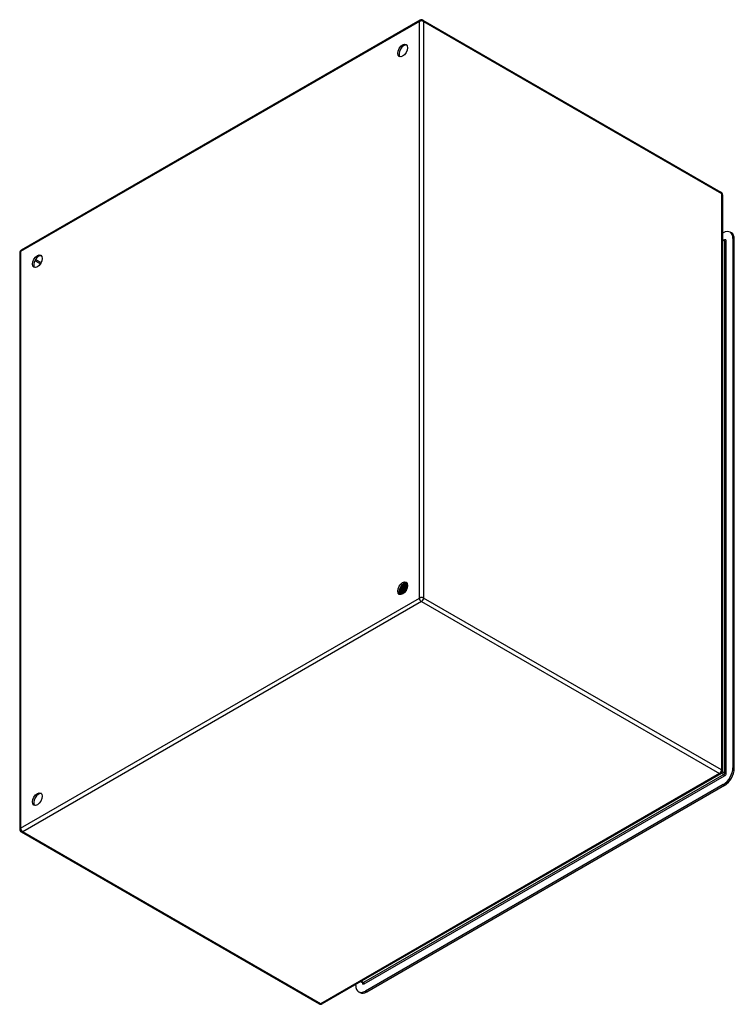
# Model space of a CAD drawing. Header units: inches. Extents: x 105.4 to 125.5, y 36.3 to 64.
import ezdxf

# ---------------------------------------------------------------- set-up
doc = ezdxf.new("R2010")
doc.units = ezdxf.units.IN
doc.header["$MEASUREMENT"] = 0
doc.layers.add('Visible Edges(ANSI)', color=7, linetype='Continuous', lineweight=25)
doc.layers.add('Visible Tangent Edges(ANSI)', color=7, linetype='Continuous', lineweight=25)

msp = doc.modelspace()

# ---------------------------------------------------------------- linework, layer by layer
at = {"layer": 'Visible Edges(ANSI)'}
for p, q in [((116.685, 63.943), (105.49, 57.479)), ((116.769, 63.943), (125.135, 59.112)), ((125.177, 59.039), (125.177, 42.847)), ((125.177, 57.953), (125.199, 57.965)), ((125.429, 57.963), (125.392, 57.984)), ((125.471, 57.808), (125.471, 42.943)), ((125.177, 57.785), (125.23, 57.755)), ((125.509, 42.922), (125.509, 57.786)), ((105.448, 57.406), (105.448, 41.214)), ((116.113, 47.865), (116.11, 47.867)), ((116.115, 47.851), (116.112, 47.853)), ((116.129, 47.907), (116.113, 47.898)), ((116.13, 47.872), (116.133, 47.871)), ((116.141, 47.978), (116.138, 47.98)), ((116.164, 47.887), (116.148, 47.878)), ((116.151, 47.846), (116.148, 47.847)), ((116.154, 48.006), (116.157, 48.005)), ((116.168, 47.853), (116.171, 47.852)), ((116.178, 47.963), (116.175, 47.964)), ((116.199, 47.867), (116.183, 47.858)), ((116.191, 47.991), (116.194, 47.99)), ((116.216, 47.947), (116.213, 47.948)), ((116.216, 48.108), (116.215, 48.108)), ((116.216, 48.108), (116.215, 48.108)), ((116.219, 48.107), (116.216, 48.108)), ((116.22, 48.09), (116.22, 48.072)), ((116.228, 47.975), (116.231, 47.974)), ((116.245, 48.115), (116.247, 48.114)), ((116.253, 47.931), (116.25, 47.932)), ((116.253, 48.091), (116.251, 48.092)), ((116.255, 48.07), (116.255, 48.052)), ((116.265, 47.96), (116.268, 47.959)), ((116.278, 48.099), (116.281, 48.097)), ((116.288, 48.11), (116.285, 48.112)), ((116.287, 48.075), (116.285, 48.076)), ((116.288, 47.916), (116.288, 47.916)), ((116.29, 48.05), (116.29, 48.032)), ((116.302, 47.944), (116.303, 47.944)), ((116.312, 48.082), (116.314, 48.08)), ((116.321, 48.059), (116.319, 48.06)), ((116.322, 48.09), (116.32, 48.092)), ((116.324, 48.03), (116.324, 48.012)), ((116.15, 47.831), (116.147, 47.833)), ((116.189, 47.826), (116.186, 47.828)), ((116.206, 47.835), (116.209, 47.833)), ((116.212, 47.834), (116.211, 47.834)), ((116.215, 47.836), (116.214, 47.836)), ((125.135, 42.774), (113.941, 36.311)), ((125.199, 42.471), (115.154, 36.672)), ((115.191, 36.65), (125.236, 42.45)), ((105.49, 41.141), (113.857, 36.311)), ((114.881, 36.829), (114.881, 36.854)), ((115.027, 36.938), (115.079, 36.907)), ((114.999, 36.631), (114.961, 36.653))]:
    msp.add_line(p, q, dxfattribs=at)
at = {"layer": 'Visible Edges(ANSI)', "flags": 128}
for points in [[(125.234, 57.754), (125.233, 57.754), (125.23, 57.755)], [(116.241, 48.124), (116.241, 48.124), (116.241, 48.124), (116.241, 48.123), (116.241, 48.123), (116.242, 48.123), (116.242, 48.122), (116.242, 48.122), (116.242, 48.122), (116.242, 48.121), (116.243, 48.121), (116.243, 48.12), (116.243, 48.12), (116.243, 48.12), (116.243, 48.119), (116.243, 48.119), (116.244, 48.119), (116.244, 48.118), (116.244, 48.118), (116.244, 48.117), (116.244, 48.117), (116.244, 48.117), (116.244, 48.116), (116.245, 48.116), (116.245, 48.115)], [(116.247, 48.114), (116.247, 48.115), (116.247, 48.115), (116.247, 48.116), (116.247, 48.116), (116.246, 48.116), (116.246, 48.117), (116.246, 48.117), (116.246, 48.118), (116.246, 48.118), (116.245, 48.119), (116.245, 48.119), (116.245, 48.12), (116.245, 48.12), (116.245, 48.121), (116.244, 48.121), (116.244, 48.122), (116.244, 48.122), (116.244, 48.123), (116.243, 48.123), (116.243, 48.123), (116.243, 48.124), (116.243, 48.124), (116.242, 48.125), (116.242, 48.125)], [(116.281, 48.097), (116.28, 48.099), (116.279, 48.101), (116.278, 48.103), (116.278, 48.104), (116.277, 48.106), (116.276, 48.108), (116.275, 48.109), (116.274, 48.111), (116.272, 48.112), (116.271, 48.114), (116.27, 48.115), (116.269, 48.117), (116.268, 48.118), (116.267, 48.119), (116.265, 48.121), (116.264, 48.122), (116.263, 48.123), (116.262, 48.124), (116.26, 48.125), (116.259, 48.126), (116.257, 48.127), (116.256, 48.128), (116.254, 48.129), (116.253, 48.13)], [(116.253, 48.13), (116.254, 48.129), (116.256, 48.128), (116.257, 48.127), (116.258, 48.126), (116.259, 48.125), (116.261, 48.124), (116.262, 48.123), (116.263, 48.122), (116.264, 48.121), (116.265, 48.119), (116.266, 48.118), (116.267, 48.117), (116.268, 48.115), (116.27, 48.114), (116.271, 48.113), (116.271, 48.111), (116.272, 48.11), (116.273, 48.108), (116.274, 48.107), (116.275, 48.105), (116.276, 48.104), (116.277, 48.102), (116.277, 48.1), (116.278, 48.099)], [(116.096, 47.89), (116.1, 47.892), (116.103, 47.893), (116.107, 47.895), (116.111, 47.897), (116.114, 47.899), (116.118, 47.901), (116.121, 47.903), (116.125, 47.906), (116.128, 47.908), (116.132, 47.911), (116.136, 47.914), (116.139, 47.917), (116.143, 47.92), (116.146, 47.924), (116.149, 47.927), (116.153, 47.93), (116.156, 47.934), (116.16, 47.938), (116.163, 47.942), (116.166, 47.946), (116.169, 47.95), (116.172, 47.954), (116.175, 47.958), (116.178, 47.963)], [(116.175, 47.964), (116.172, 47.96), (116.169, 47.956), (116.166, 47.952), (116.163, 47.948), (116.16, 47.944), (116.157, 47.94), (116.154, 47.936), (116.151, 47.933), (116.148, 47.93), (116.144, 47.926), (116.141, 47.923), (116.138, 47.92), (116.134, 47.917), (116.131, 47.914), (116.127, 47.911), (116.124, 47.909), (116.121, 47.906), (116.117, 47.904), (116.114, 47.902), (116.11, 47.9), (116.107, 47.898), (116.103, 47.896), (116.1, 47.894), (116.097, 47.893)], [(116.11, 47.867), (116.109, 47.867), (116.109, 47.867), (116.108, 47.867), (116.108, 47.867), (116.107, 47.867), (116.106, 47.867), (116.106, 47.867), (116.105, 47.867), (116.105, 47.866), (116.104, 47.866), (116.104, 47.866), (116.103, 47.866), (116.103, 47.866), (116.102, 47.866), (116.102, 47.866), (116.101, 47.866), (116.101, 47.866), (116.1, 47.866), (116.1, 47.866), (116.099, 47.867), (116.098, 47.867), (116.098, 47.867), (116.097, 47.867), (116.097, 47.867)], [(116.097, 47.865), (116.098, 47.865), (116.098, 47.865), (116.099, 47.865), (116.1, 47.865), (116.1, 47.865), (116.101, 47.865), (116.102, 47.865), (116.102, 47.865), (116.103, 47.865), (116.103, 47.865), (116.104, 47.865), (116.105, 47.865), (116.105, 47.865), (116.106, 47.865), (116.107, 47.865), (116.107, 47.865), (116.108, 47.865), (116.109, 47.865), (116.109, 47.865), (116.11, 47.865), (116.111, 47.865), (116.111, 47.865), (116.112, 47.865), (116.113, 47.865)], [(116.148, 47.847), (116.145, 47.847), (116.143, 47.847), (116.14, 47.846), (116.138, 47.846), (116.135, 47.846), (116.133, 47.847), (116.13, 47.847), (116.128, 47.847), (116.126, 47.847), (116.124, 47.848), (116.122, 47.849), (116.119, 47.849), (116.117, 47.85), (116.115, 47.851), (116.113, 47.852), (116.111, 47.853), (116.109, 47.854), (116.108, 47.856), (116.106, 47.857), (116.104, 47.859), (116.103, 47.86), (116.101, 47.862), (116.099, 47.863), (116.098, 47.865)], [(116.11, 47.867), (116.109, 47.868), (116.109, 47.869), (116.108, 47.87), (116.108, 47.871), (116.108, 47.872), (116.107, 47.873), (116.107, 47.874), (116.106, 47.875), (116.106, 47.876), (116.105, 47.877), (116.105, 47.878), (116.105, 47.879), (116.104, 47.88), (116.104, 47.881), (116.103, 47.882), (116.103, 47.883), (116.102, 47.884), (116.102, 47.885), (116.102, 47.886), (116.101, 47.887), (116.101, 47.888), (116.1, 47.889), (116.1, 47.89), (116.1, 47.891)], [(116.102, 47.932), (116.104, 47.934), (116.106, 47.935), (116.108, 47.937), (116.11, 47.938), (116.112, 47.94), (116.114, 47.942), (116.116, 47.943), (116.118, 47.945), (116.12, 47.947), (116.122, 47.949), (116.124, 47.951), (116.126, 47.953), (116.128, 47.955), (116.13, 47.957), (116.132, 47.959), (116.134, 47.961), (116.135, 47.963), (116.137, 47.965), (116.139, 47.968), (116.141, 47.97), (116.143, 47.972), (116.144, 47.975), (116.146, 47.977), (116.148, 47.979)], [(116.103, 47.936), (116.105, 47.938), (116.107, 47.939), (116.108, 47.941), (116.11, 47.942), (116.111, 47.944), (116.113, 47.945), (116.115, 47.947), (116.116, 47.949), (116.118, 47.95), (116.119, 47.952), (116.121, 47.954), (116.123, 47.956), (116.124, 47.957), (116.126, 47.959), (116.127, 47.961), (116.129, 47.963), (116.13, 47.965), (116.132, 47.967), (116.133, 47.969), (116.135, 47.97), (116.136, 47.972), (116.138, 47.974), (116.139, 47.976), (116.141, 47.978)], [(116.138, 47.98), (116.136, 47.978), (116.135, 47.976), (116.134, 47.974), (116.132, 47.973), (116.131, 47.971), (116.13, 47.969), (116.128, 47.968), (116.127, 47.966), (116.126, 47.964), (116.124, 47.963), (116.123, 47.961), (116.122, 47.959), (116.12, 47.958), (116.119, 47.956), (116.117, 47.955), (116.116, 47.953), (116.115, 47.952), (116.113, 47.95), (116.112, 47.949), (116.11, 47.947), (116.109, 47.946), (116.107, 47.944), (116.106, 47.943), (116.105, 47.942)], [(116.125, 47.883), (116.124, 47.883), (116.123, 47.884), (116.123, 47.884), (116.122, 47.885), (116.121, 47.885), (116.12, 47.886), (116.119, 47.886), (116.118, 47.886), (116.117, 47.887), (116.117, 47.887), (116.116, 47.888), (116.115, 47.888), (116.114, 47.889), (116.113, 47.889), (116.112, 47.89), (116.112, 47.89), (116.111, 47.891), (116.11, 47.891), (116.109, 47.891), (116.108, 47.892), (116.107, 47.892), (116.106, 47.893), (116.106, 47.893), (116.105, 47.894)], [(116.129, 47.874), (116.128, 47.873), (116.128, 47.873), (116.127, 47.873), (116.126, 47.872), (116.126, 47.872), (116.125, 47.872), (116.124, 47.871), (116.124, 47.871), (116.123, 47.871), (116.122, 47.87), (116.122, 47.87), (116.121, 47.87), (116.12, 47.869), (116.12, 47.869), (116.119, 47.868), (116.118, 47.868), (116.118, 47.868), (116.117, 47.867), (116.116, 47.867), (116.116, 47.867), (116.115, 47.866), (116.114, 47.866), (116.114, 47.866), (116.113, 47.865)], [(116.115, 47.851), (116.116, 47.85), (116.117, 47.85), (116.119, 47.849), (116.12, 47.849), (116.121, 47.848), (116.123, 47.848), (116.124, 47.847), (116.126, 47.847), (116.127, 47.846), (116.129, 47.846), (116.13, 47.846), (116.132, 47.845), (116.133, 47.845), (116.135, 47.845), (116.136, 47.845), (116.138, 47.845), (116.139, 47.845), (116.141, 47.845), (116.143, 47.845), (116.144, 47.845), (116.146, 47.845), (116.147, 47.845), (116.149, 47.845), (116.151, 47.846)], [(116.118, 47.901), (116.118, 47.899), (116.119, 47.898), (116.119, 47.897), (116.12, 47.896), (116.12, 47.895), (116.121, 47.893), (116.121, 47.892), (116.122, 47.891), (116.122, 47.89), (116.123, 47.889), (116.123, 47.888), (116.124, 47.886), (116.124, 47.885), (116.125, 47.884), (116.125, 47.883), (116.126, 47.882), (116.126, 47.88), (116.127, 47.879), (116.127, 47.878), (116.128, 47.877), (116.128, 47.876), (116.129, 47.875), (116.129, 47.873), (116.13, 47.872)], [(116.138, 47.98), (116.137, 47.98), (116.136, 47.981), (116.136, 47.981), (116.135, 47.981), (116.134, 47.982), (116.134, 47.982), (116.133, 47.982), (116.132, 47.983), (116.132, 47.983), (116.131, 47.984), (116.13, 47.984), (116.13, 47.984), (116.129, 47.985), (116.128, 47.985), (116.128, 47.986), (116.127, 47.986), (116.126, 47.986), (116.126, 47.987), (116.125, 47.987), (116.124, 47.988), (116.124, 47.988), (116.123, 47.988), (116.122, 47.989), (116.122, 47.989)], [(116.288, 47.917), (116.281, 47.92), (116.274, 47.923), (116.268, 47.926), (116.261, 47.929), (116.254, 47.932), (116.247, 47.936), (116.24, 47.939), (116.233, 47.942), (116.226, 47.945), (116.219, 47.948), (116.212, 47.951), (116.206, 47.954), (116.199, 47.957), (116.192, 47.96), (116.185, 47.963), (116.178, 47.966), (116.171, 47.969), (116.164, 47.972), (116.157, 47.975), (116.15, 47.978), (116.143, 47.982), (116.136, 47.985), (116.129, 47.988), (116.123, 47.991)], [(116.129, 47.907), (116.132, 47.909), (116.134, 47.91), (116.137, 47.912), (116.139, 47.914), (116.142, 47.916), (116.144, 47.917), (116.146, 47.919), (116.149, 47.921), (116.151, 47.924), (116.154, 47.926), (116.156, 47.928), (116.158, 47.93), (116.161, 47.933), (116.163, 47.935), (116.165, 47.938), (116.168, 47.94), (116.17, 47.943), (116.172, 47.946), (116.174, 47.948), (116.177, 47.951), (116.179, 47.954), (116.181, 47.957), (116.183, 47.96), (116.185, 47.963)], [(116.213, 47.948), (116.21, 47.943), (116.207, 47.939), (116.204, 47.935), (116.2, 47.931), (116.197, 47.926), (116.194, 47.922), (116.191, 47.918), (116.187, 47.915), (116.184, 47.911), (116.18, 47.907), (116.177, 47.904), (116.173, 47.901), (116.17, 47.897), (116.166, 47.894), (116.163, 47.892), (116.159, 47.889), (116.155, 47.886), (116.152, 47.884), (116.148, 47.881), (116.144, 47.879), (116.141, 47.877), (116.137, 47.875), (116.133, 47.874), (116.13, 47.872)], [(116.133, 47.871), (116.137, 47.872), (116.14, 47.874), (116.144, 47.876), (116.147, 47.878), (116.151, 47.88), (116.155, 47.882), (116.158, 47.885), (116.162, 47.887), (116.166, 47.89), (116.169, 47.893), (116.173, 47.896), (116.176, 47.899), (116.18, 47.903), (116.183, 47.906), (116.187, 47.91), (116.19, 47.913), (116.194, 47.917), (116.197, 47.921), (116.2, 47.925), (116.204, 47.929), (116.207, 47.933), (116.21, 47.938), (116.213, 47.942), (116.216, 47.947)], [(116.186, 47.828), (116.183, 47.827), (116.18, 47.827), (116.178, 47.827), (116.175, 47.826), (116.172, 47.826), (116.17, 47.826), (116.167, 47.826), (116.165, 47.827), (116.162, 47.827), (116.16, 47.828), (116.158, 47.828), (116.155, 47.829), (116.153, 47.83), (116.151, 47.831), (116.149, 47.832), (116.147, 47.833), (116.145, 47.834), (116.143, 47.835), (116.141, 47.837), (116.139, 47.838), (116.138, 47.84), (116.136, 47.841), (116.134, 47.843), (116.133, 47.845)], [(116.136, 48.017), (116.137, 48.016), (116.137, 48.016), (116.138, 48.016), (116.139, 48.015), (116.14, 48.015), (116.14, 48.014), (116.141, 48.014), (116.142, 48.013), (116.143, 48.013), (116.143, 48.012), (116.144, 48.012), (116.145, 48.012), (116.146, 48.011), (116.146, 48.011), (116.147, 48.01), (116.148, 48.01), (116.149, 48.009), (116.149, 48.009), (116.15, 48.009), (116.151, 48.008), (116.151, 48.008), (116.152, 48.007), (116.153, 48.007), (116.154, 48.006)], [(116.148, 47.847), (116.147, 47.848), (116.147, 47.849), (116.146, 47.85), (116.146, 47.851), (116.145, 47.852), (116.145, 47.854), (116.145, 47.855), (116.144, 47.856), (116.144, 47.857), (116.143, 47.858), (116.143, 47.859), (116.142, 47.86), (116.142, 47.861), (116.141, 47.862), (116.141, 47.863), (116.14, 47.864), (116.14, 47.865), (116.139, 47.866), (116.139, 47.867), (116.139, 47.868), (116.138, 47.869), (116.138, 47.87), (116.137, 47.871), (116.137, 47.872)], [(116.148, 47.979), (116.147, 47.979), (116.147, 47.979), (116.147, 47.979), (116.147, 47.979), (116.146, 47.979), (116.146, 47.979), (116.146, 47.979), (116.145, 47.979), (116.145, 47.979), (116.145, 47.979), (116.144, 47.979), (116.144, 47.979), (116.144, 47.979), (116.144, 47.979), (116.143, 47.979), (116.143, 47.979), (116.143, 47.979), (116.142, 47.979), (116.142, 47.979), (116.142, 47.979), (116.141, 47.979), (116.141, 47.979), (116.141, 47.979), (116.141, 47.978)], [(116.164, 47.862), (116.163, 47.863), (116.162, 47.863), (116.161, 47.864), (116.16, 47.864), (116.159, 47.865), (116.158, 47.865), (116.157, 47.866), (116.156, 47.866), (116.155, 47.867), (116.154, 47.867), (116.153, 47.868), (116.153, 47.868), (116.152, 47.869), (116.151, 47.869), (116.15, 47.87), (116.149, 47.87), (116.148, 47.871), (116.147, 47.871), (116.146, 47.872), (116.145, 47.872), (116.144, 47.873), (116.143, 47.873), (116.142, 47.874), (116.141, 47.874)], [(116.175, 47.964), (116.174, 47.964), (116.173, 47.965), (116.172, 47.966), (116.171, 47.966), (116.169, 47.967), (116.168, 47.968), (116.167, 47.968), (116.166, 47.969), (116.165, 47.97), (116.164, 47.97), (116.162, 47.971), (116.161, 47.972), (116.16, 47.972), (116.159, 47.973), (116.158, 47.974), (116.157, 47.974), (116.156, 47.975), (116.154, 47.975), (116.153, 47.976), (116.152, 47.977), (116.151, 47.977), (116.15, 47.978), (116.149, 47.979), (116.148, 47.979)], [(116.168, 47.854), (116.167, 47.854), (116.166, 47.854), (116.165, 47.853), (116.165, 47.853), (116.164, 47.853), (116.163, 47.852), (116.163, 47.852), (116.162, 47.852), (116.161, 47.851), (116.161, 47.851), (116.16, 47.85), (116.159, 47.85), (116.159, 47.85), (116.158, 47.849), (116.157, 47.849), (116.156, 47.849), (116.156, 47.848), (116.155, 47.848), (116.154, 47.848), (116.154, 47.847), (116.153, 47.847), (116.152, 47.846), (116.152, 47.846), (116.151, 47.846)], [(116.178, 48.075), (116.178, 48.072), (116.177, 48.07), (116.177, 48.067), (116.176, 48.064), (116.175, 48.061), (116.174, 48.058), (116.173, 48.055), (116.173, 48.052), (116.172, 48.049), (116.171, 48.046), (116.17, 48.043), (116.169, 48.04), (116.168, 48.038), (116.167, 48.035), (116.165, 48.032), (116.164, 48.029), (116.163, 48.026), (116.162, 48.023), (116.161, 48.02), (116.159, 48.018), (116.158, 48.015), (116.157, 48.012), (116.155, 48.009), (116.154, 48.006)], [(116.155, 47.882), (116.156, 47.881), (116.156, 47.88), (116.157, 47.879), (116.157, 47.877), (116.158, 47.876), (116.158, 47.875), (116.159, 47.874), (116.159, 47.873), (116.16, 47.871), (116.16, 47.87), (116.161, 47.869), (116.161, 47.868), (116.162, 47.867), (116.163, 47.865), (116.163, 47.864), (116.164, 47.863), (116.164, 47.862), (116.165, 47.861), (116.165, 47.859), (116.166, 47.858), (116.166, 47.857), (116.167, 47.856), (116.167, 47.855), (116.168, 47.853)], [(116.157, 48.005), (116.158, 48.008), (116.16, 48.011), (116.161, 48.014), (116.163, 48.017), (116.164, 48.02), (116.165, 48.023), (116.167, 48.026), (116.168, 48.029), (116.169, 48.033), (116.17, 48.036), (116.172, 48.039), (116.173, 48.042), (116.174, 48.045), (116.175, 48.048), (116.176, 48.051), (116.177, 48.055), (116.178, 48.058), (116.178, 48.061), (116.179, 48.064), (116.18, 48.067), (116.181, 48.07), (116.181, 48.073), (116.182, 48.076), (116.182, 48.079)], [(116.157, 48.005), (116.157, 48.005), (116.157, 48.005), (116.158, 48.005), (116.158, 48.005), (116.158, 48.005), (116.158, 48.005), (116.159, 48.006), (116.159, 48.006), (116.159, 48.006), (116.16, 48.006), (116.16, 48.006), (116.16, 48.006), (116.16, 48.006), (116.161, 48.006), (116.161, 48.006), (116.161, 48.006), (116.161, 48.006), (116.162, 48.006), (116.162, 48.006), (116.162, 48.006), (116.163, 48.006), (116.163, 48.006), (116.163, 48.006), (116.163, 48.006)], [(116.163, 48.006), (116.165, 48.009), (116.166, 48.013), (116.168, 48.016), (116.169, 48.019), (116.17, 48.022), (116.172, 48.025), (116.173, 48.028), (116.174, 48.031), (116.175, 48.035), (116.176, 48.038), (116.177, 48.041), (116.178, 48.044), (116.179, 48.047), (116.18, 48.051), (116.181, 48.054), (116.181, 48.057), (116.182, 48.06), (116.182, 48.063), (116.183, 48.066), (116.183, 48.07), (116.184, 48.073), (116.184, 48.076), (116.185, 48.079), (116.185, 48.082)], [(116.163, 48.006), (116.165, 48.006), (116.166, 48.005), (116.167, 48.004), (116.168, 48.004), (116.169, 48.003), (116.17, 48.002), (116.171, 48.002), (116.173, 48.001), (116.174, 48), (116.175, 48), (116.176, 47.999), (116.177, 47.999), (116.178, 47.998), (116.179, 47.997), (116.181, 47.997), (116.182, 47.996), (116.183, 47.995), (116.184, 47.995), (116.185, 47.994), (116.186, 47.993), (116.187, 47.993), (116.189, 47.992), (116.19, 47.991), (116.191, 47.991)], [(116.164, 47.887), (116.167, 47.889), (116.169, 47.89), (116.172, 47.892), (116.174, 47.894), (116.177, 47.896), (116.179, 47.898), (116.182, 47.9), (116.185, 47.902), (116.187, 47.904), (116.19, 47.907), (116.192, 47.909), (116.195, 47.912), (116.197, 47.914), (116.199, 47.917), (116.202, 47.919), (116.204, 47.922), (116.207, 47.925), (116.209, 47.928), (116.211, 47.931), (116.213, 47.934), (116.216, 47.937), (116.218, 47.94), (116.22, 47.943), (116.222, 47.946)], [(116.25, 47.932), (116.247, 47.928), (116.244, 47.923), (116.241, 47.919), (116.238, 47.914), (116.235, 47.91), (116.232, 47.906), (116.229, 47.902), (116.225, 47.898), (116.222, 47.894), (116.218, 47.891), (116.215, 47.887), (116.211, 47.884), (116.208, 47.88), (116.204, 47.877), (116.201, 47.874), (116.197, 47.871), (116.193, 47.868), (116.19, 47.866), (116.186, 47.863), (116.183, 47.861), (116.179, 47.859), (116.175, 47.857), (116.172, 47.855), (116.168, 47.853)], [(116.171, 47.852), (116.175, 47.854), (116.178, 47.855), (116.182, 47.857), (116.186, 47.86), (116.189, 47.862), (116.193, 47.864), (116.197, 47.867), (116.2, 47.87), (116.204, 47.873), (116.207, 47.876), (116.211, 47.879), (116.215, 47.882), (116.218, 47.886), (116.222, 47.889), (116.225, 47.893), (116.228, 47.897), (116.232, 47.901), (116.235, 47.905), (116.238, 47.909), (116.241, 47.913), (116.244, 47.917), (116.247, 47.922), (116.25, 47.926), (116.253, 47.931)], [(116.186, 47.828), (116.185, 47.829), (116.185, 47.83), (116.184, 47.831), (116.184, 47.832), (116.183, 47.833), (116.183, 47.834), (116.182, 47.835), (116.182, 47.836), (116.181, 47.837), (116.181, 47.838), (116.18, 47.839), (116.18, 47.841), (116.179, 47.842), (116.179, 47.843), (116.178, 47.844), (116.178, 47.845), (116.177, 47.846), (116.177, 47.847), (116.176, 47.848), (116.176, 47.849), (116.175, 47.85), (116.175, 47.851), (116.175, 47.852), (116.174, 47.853)], [(116.185, 47.963), (116.185, 47.963), (116.184, 47.963), (116.184, 47.963), (116.184, 47.963), (116.183, 47.963), (116.183, 47.963), (116.183, 47.963), (116.183, 47.963), (116.182, 47.963), (116.182, 47.963), (116.182, 47.963), (116.182, 47.963), (116.181, 47.963), (116.181, 47.963), (116.181, 47.963), (116.18, 47.963), (116.18, 47.963), (116.18, 47.963), (116.18, 47.963), (116.179, 47.963), (116.179, 47.963), (116.179, 47.963), (116.178, 47.963), (116.178, 47.963)], [(116.203, 47.842), (116.202, 47.843), (116.201, 47.843), (116.2, 47.844), (116.199, 47.844), (116.198, 47.845), (116.196, 47.845), (116.195, 47.846), (116.194, 47.847), (116.193, 47.847), (116.192, 47.848), (116.191, 47.848), (116.19, 47.849), (116.189, 47.849), (116.188, 47.85), (116.187, 47.85), (116.186, 47.851), (116.185, 47.851), (116.184, 47.852), (116.183, 47.853), (116.182, 47.853), (116.181, 47.854), (116.18, 47.854), (116.179, 47.855), (116.178, 47.855)], [(116.213, 47.948), (116.212, 47.949), (116.21, 47.949), (116.209, 47.95), (116.208, 47.95), (116.207, 47.951), (116.206, 47.952), (116.205, 47.952), (116.203, 47.953), (116.202, 47.954), (116.201, 47.954), (116.2, 47.955), (116.199, 47.955), (116.198, 47.956), (116.196, 47.957), (116.195, 47.957), (116.194, 47.958), (116.193, 47.959), (116.192, 47.959), (116.191, 47.96), (116.189, 47.96), (116.188, 47.961), (116.187, 47.962), (116.186, 47.962), (116.185, 47.963)], [(116.216, 48.108), (116.217, 48.104), (116.217, 48.1), (116.217, 48.095), (116.217, 48.09), (116.217, 48.086), (116.217, 48.081), (116.216, 48.076), (116.216, 48.071), (116.215, 48.066), (116.214, 48.061), (116.213, 48.056), (116.212, 48.051), (116.211, 48.046), (116.21, 48.041), (116.209, 48.036), (116.207, 48.031), (116.205, 48.026), (116.204, 48.021), (116.202, 48.016), (116.2, 48.011), (116.198, 48.006), (116.196, 48.001), (116.193, 47.996), (116.191, 47.991)], [(116.193, 47.864), (116.193, 47.862), (116.194, 47.861), (116.194, 47.86), (116.195, 47.859), (116.195, 47.858), (116.196, 47.856), (116.197, 47.855), (116.197, 47.854), (116.198, 47.853), (116.198, 47.852), (116.199, 47.85), (116.199, 47.849), (116.2, 47.848), (116.2, 47.847), (116.201, 47.846), (116.202, 47.844), (116.202, 47.843), (116.203, 47.842), (116.203, 47.841), (116.204, 47.84), (116.204, 47.839), (116.205, 47.837), (116.206, 47.836), (116.206, 47.835)], [(116.194, 47.99), (116.196, 47.994), (116.199, 47.999), (116.201, 48.004), (116.203, 48.009), (116.205, 48.014), (116.207, 48.019), (116.208, 48.025), (116.21, 48.03), (116.212, 48.035), (116.213, 48.04), (116.214, 48.045), (116.215, 48.05), (116.216, 48.055), (116.217, 48.06), (116.218, 48.065), (116.219, 48.07), (116.219, 48.075), (116.22, 48.08), (116.22, 48.084), (116.22, 48.089), (116.22, 48.094), (116.22, 48.098), (116.219, 48.103), (116.219, 48.107)], [(116.194, 47.99), (116.194, 47.99), (116.194, 47.99), (116.195, 47.99), (116.195, 47.99), (116.195, 47.99), (116.195, 47.99), (116.196, 47.99), (116.196, 47.99), (116.196, 47.99), (116.197, 47.99), (116.197, 47.99), (116.197, 47.99), (116.197, 47.99), (116.198, 47.99), (116.198, 47.99), (116.198, 47.99), (116.198, 47.99), (116.199, 47.99), (116.199, 47.99), (116.199, 47.99), (116.199, 47.99), (116.2, 47.99), (116.2, 47.99), (116.2, 47.99)], [(116.199, 47.867), (116.202, 47.869), (116.204, 47.87), (116.207, 47.872), (116.21, 47.874), (116.212, 47.876), (116.215, 47.878), (116.218, 47.881), (116.22, 47.883), (116.223, 47.885), (116.226, 47.888), (116.228, 47.89), (116.231, 47.893), (116.233, 47.896), (116.236, 47.898), (116.238, 47.901), (116.241, 47.904), (116.243, 47.907), (116.246, 47.91), (116.248, 47.913), (116.25, 47.917), (116.253, 47.92), (116.255, 47.923), (116.257, 47.927), (116.259, 47.93)], [(116.2, 47.99), (116.202, 47.994), (116.203, 47.997), (116.205, 48), (116.206, 48.004), (116.207, 48.007), (116.209, 48.011), (116.21, 48.014), (116.211, 48.018), (116.212, 48.021), (116.213, 48.025), (116.214, 48.028), (116.215, 48.032), (116.216, 48.035), (116.216, 48.038), (116.217, 48.042), (116.218, 48.045), (116.218, 48.049), (116.219, 48.052), (116.219, 48.056), (116.219, 48.059), (116.22, 48.062), (116.22, 48.065), (116.22, 48.069), (116.22, 48.072)], [(116.2, 47.99), (116.201, 47.99), (116.202, 47.989), (116.204, 47.988), (116.205, 47.988), (116.206, 47.987), (116.207, 47.986), (116.208, 47.986), (116.209, 47.985), (116.21, 47.985), (116.212, 47.984), (116.213, 47.983), (116.214, 47.983), (116.215, 47.982), (116.216, 47.981), (116.217, 47.981), (116.219, 47.98), (116.22, 47.98), (116.221, 47.979), (116.222, 47.978), (116.223, 47.978), (116.224, 47.977), (116.226, 47.977), (116.227, 47.976), (116.228, 47.975)], [(116.247, 47.864), (116.245, 47.863), (116.244, 47.861), (116.242, 47.86), (116.24, 47.858), (116.239, 47.857), (116.237, 47.855), (116.235, 47.854), (116.234, 47.852), (116.232, 47.851), (116.23, 47.85), (116.228, 47.849), (116.227, 47.847), (116.225, 47.846), (116.223, 47.845), (116.222, 47.844), (116.22, 47.843), (116.218, 47.842), (116.216, 47.84), (116.215, 47.839), (116.213, 47.838), (116.211, 47.838), (116.21, 47.837), (116.208, 47.836), (116.206, 47.835)], [(116.222, 47.946), (116.222, 47.947), (116.221, 47.947), (116.221, 47.947), (116.221, 47.947), (116.221, 47.947), (116.22, 47.947), (116.22, 47.947), (116.22, 47.947), (116.22, 47.947), (116.219, 47.947), (116.219, 47.947), (116.219, 47.947), (116.219, 47.947), (116.218, 47.947), (116.218, 47.947), (116.218, 47.947), (116.218, 47.947), (116.217, 47.947), (116.217, 47.947), (116.217, 47.947), (116.217, 47.947), (116.216, 47.947), (116.216, 47.947), (116.216, 47.947)], [(116.219, 48.111), (116.22, 48.111), (116.221, 48.112), (116.222, 48.112), (116.223, 48.112), (116.224, 48.112), (116.225, 48.112), (116.227, 48.112), (116.228, 48.113), (116.229, 48.113), (116.23, 48.113), (116.231, 48.113), (116.232, 48.113), (116.233, 48.113), (116.234, 48.114), (116.235, 48.114), (116.236, 48.114), (116.237, 48.114), (116.238, 48.114), (116.239, 48.114), (116.24, 48.115), (116.242, 48.115), (116.243, 48.115), (116.244, 48.115), (116.245, 48.115)], [(116.248, 48.092), (116.246, 48.092), (116.245, 48.093), (116.244, 48.094), (116.243, 48.094), (116.242, 48.095), (116.24, 48.096), (116.239, 48.096), (116.238, 48.097), (116.237, 48.097), (116.236, 48.098), (116.235, 48.099), (116.233, 48.099), (116.232, 48.1), (116.231, 48.1), (116.23, 48.101), (116.229, 48.102), (116.227, 48.102), (116.226, 48.103), (116.225, 48.103), (116.224, 48.104), (116.223, 48.105), (116.221, 48.105), (116.22, 48.106), (116.219, 48.106)], [(116.251, 48.092), (116.249, 48.092), (116.248, 48.092), (116.247, 48.092), (116.245, 48.091), (116.244, 48.091), (116.243, 48.091), (116.242, 48.091), (116.24, 48.091), (116.239, 48.09), (116.238, 48.09), (116.237, 48.09), (116.235, 48.09), (116.234, 48.089), (116.233, 48.089), (116.231, 48.089), (116.23, 48.089), (116.229, 48.089), (116.228, 48.088), (116.226, 48.088), (116.225, 48.088), (116.224, 48.088), (116.223, 48.088), (116.221, 48.087), (116.22, 48.087)], [(116.25, 47.932), (116.249, 47.933), (116.248, 47.933), (116.247, 47.934), (116.245, 47.935), (116.244, 47.935), (116.243, 47.936), (116.242, 47.936), (116.241, 47.937), (116.24, 47.937), (116.238, 47.938), (116.237, 47.939), (116.236, 47.939), (116.235, 47.94), (116.234, 47.94), (116.233, 47.941), (116.231, 47.942), (116.23, 47.942), (116.229, 47.943), (116.228, 47.943), (116.227, 47.944), (116.225, 47.945), (116.224, 47.945), (116.223, 47.946), (116.222, 47.946)], [(116.251, 48.092), (116.251, 48.088), (116.251, 48.084), (116.252, 48.079), (116.252, 48.075), (116.252, 48.07), (116.252, 48.065), (116.251, 48.06), (116.251, 48.056), (116.251, 48.051), (116.25, 48.046), (116.249, 48.041), (116.248, 48.036), (116.247, 48.031), (116.246, 48.026), (116.245, 48.021), (116.243, 48.016), (116.242, 48.01), (116.24, 48.005), (116.238, 48), (116.237, 47.995), (116.235, 47.99), (116.232, 47.985), (116.23, 47.98), (116.228, 47.975)], [(116.231, 47.974), (116.233, 47.979), (116.235, 47.984), (116.238, 47.989), (116.239, 47.994), (116.241, 47.999), (116.243, 48.004), (116.245, 48.009), (116.246, 48.014), (116.248, 48.019), (116.249, 48.024), (116.25, 48.029), (116.251, 48.034), (116.252, 48.04), (116.253, 48.044), (116.253, 48.049), (116.254, 48.054), (116.254, 48.059), (116.255, 48.064), (116.255, 48.069), (116.255, 48.073), (116.255, 48.078), (116.254, 48.082), (116.254, 48.087), (116.253, 48.091)], [(116.231, 47.974), (116.231, 47.974), (116.231, 47.974), (116.232, 47.974), (116.232, 47.974), (116.232, 47.974), (116.232, 47.974), (116.233, 47.974), (116.233, 47.974), (116.233, 47.974), (116.233, 47.974), (116.234, 47.974), (116.234, 47.974), (116.234, 47.974), (116.234, 47.974), (116.235, 47.974), (116.235, 47.974), (116.235, 47.974), (116.235, 47.974), (116.236, 47.974), (116.236, 47.974), (116.236, 47.974), (116.236, 47.974), (116.237, 47.974), (116.237, 47.974)], [(116.237, 47.974), (116.238, 47.977), (116.24, 47.981), (116.241, 47.984), (116.242, 47.987), (116.243, 47.99), (116.244, 47.994), (116.246, 47.997), (116.247, 48), (116.248, 48.004), (116.248, 48.007), (116.249, 48.01), (116.25, 48.014), (116.251, 48.017), (116.251, 48.02), (116.252, 48.023), (116.253, 48.027), (116.253, 48.03), (116.254, 48.033), (116.254, 48.036), (116.254, 48.039), (116.254, 48.043), (116.255, 48.046), (116.255, 48.049), (116.255, 48.052)], [(116.237, 47.974), (116.238, 47.974), (116.239, 47.973), (116.24, 47.972), (116.241, 47.972), (116.243, 47.971), (116.244, 47.971), (116.245, 47.97), (116.246, 47.969), (116.247, 47.969), (116.248, 47.968), (116.25, 47.968), (116.251, 47.967), (116.252, 47.966), (116.253, 47.966), (116.254, 47.965), (116.255, 47.965), (116.257, 47.964), (116.258, 47.963), (116.259, 47.963), (116.26, 47.962), (116.261, 47.962), (116.263, 47.961), (116.264, 47.96), (116.265, 47.96)], [(116.247, 48.114), (116.247, 48.113), (116.247, 48.112), (116.247, 48.111), (116.247, 48.111), (116.247, 48.11), (116.247, 48.109), (116.247, 48.108), (116.247, 48.107), (116.247, 48.106), (116.247, 48.105), (116.247, 48.105), (116.247, 48.104), (116.247, 48.103), (116.247, 48.102), (116.247, 48.101), (116.247, 48.1), (116.247, 48.099), (116.247, 48.098), (116.247, 48.098), (116.247, 48.097), (116.247, 48.096), (116.247, 48.095), (116.247, 48.094), (116.247, 48.093)], [(116.247, 48.093), (116.248, 48.093), (116.25, 48.094), (116.251, 48.094), (116.252, 48.094), (116.254, 48.094), (116.255, 48.094), (116.256, 48.095), (116.257, 48.095), (116.259, 48.095), (116.26, 48.095), (116.261, 48.096), (116.263, 48.096), (116.264, 48.096), (116.265, 48.096), (116.267, 48.097), (116.268, 48.097), (116.269, 48.097), (116.27, 48.097), (116.272, 48.097), (116.273, 48.098), (116.274, 48.098), (116.276, 48.098), (116.277, 48.098), (116.278, 48.099)], [(116.259, 47.93), (116.259, 47.93), (116.259, 47.93), (116.258, 47.93), (116.258, 47.93), (116.258, 47.93), (116.258, 47.93), (116.257, 47.93), (116.257, 47.93), (116.257, 47.93), (116.257, 47.931), (116.256, 47.931), (116.256, 47.931), (116.256, 47.931), (116.256, 47.931), (116.255, 47.931), (116.255, 47.931), (116.255, 47.931), (116.255, 47.931), (116.254, 47.931), (116.254, 47.931), (116.254, 47.931), (116.254, 47.931), (116.253, 47.931), (116.253, 47.931)], [(116.28, 48.075), (116.279, 48.076), (116.278, 48.076), (116.276, 48.077), (116.275, 48.078), (116.274, 48.078), (116.273, 48.079), (116.272, 48.079), (116.271, 48.08), (116.27, 48.08), (116.269, 48.081), (116.268, 48.081), (116.267, 48.082), (116.266, 48.083), (116.264, 48.083), (116.263, 48.084), (116.262, 48.084), (116.261, 48.085), (116.26, 48.085), (116.259, 48.086), (116.258, 48.087), (116.257, 48.087), (116.256, 48.088), (116.255, 48.088), (116.254, 48.089)], [(116.285, 48.076), (116.283, 48.076), (116.282, 48.076), (116.281, 48.076), (116.28, 48.075), (116.278, 48.075), (116.277, 48.075), (116.276, 48.075), (116.275, 48.074), (116.273, 48.074), (116.272, 48.074), (116.271, 48.074), (116.27, 48.073), (116.269, 48.073), (116.267, 48.073), (116.266, 48.073), (116.265, 48.072), (116.264, 48.072), (116.262, 48.072), (116.261, 48.072), (116.26, 48.072), (116.259, 48.071), (116.257, 48.071), (116.256, 48.071), (116.255, 48.071)], [(116.288, 47.916), (116.286, 47.917), (116.285, 47.918), (116.284, 47.918), (116.283, 47.919), (116.282, 47.919), (116.28, 47.92), (116.279, 47.92), (116.278, 47.921), (116.277, 47.922), (116.276, 47.922), (116.274, 47.923), (116.273, 47.923), (116.272, 47.924), (116.271, 47.924), (116.27, 47.925), (116.269, 47.925), (116.267, 47.926), (116.266, 47.927), (116.265, 47.927), (116.264, 47.928), (116.263, 47.928), (116.261, 47.929), (116.26, 47.93), (116.259, 47.93)], [(116.285, 48.076), (116.285, 48.072), (116.286, 48.068), (116.286, 48.063), (116.287, 48.059), (116.287, 48.054), (116.287, 48.05), (116.287, 48.045), (116.286, 48.04), (116.286, 48.035), (116.285, 48.03), (116.285, 48.025), (116.284, 48.02), (116.283, 48.015), (116.282, 48.01), (116.281, 48.005), (116.279, 48), (116.278, 47.995), (116.277, 47.99), (116.275, 47.985), (116.273, 47.98), (116.271, 47.975), (116.269, 47.97), (116.267, 47.965), (116.265, 47.96)], [(116.267, 48.119), (116.27, 48.118), (116.272, 48.117), (116.274, 48.116), (116.277, 48.116), (116.279, 48.115), (116.281, 48.114), (116.283, 48.113), (116.285, 48.111), (116.287, 48.11), (116.289, 48.109), (116.291, 48.107), (116.293, 48.106), (116.295, 48.104), (116.297, 48.103), (116.299, 48.101), (116.3, 48.099), (116.302, 48.097), (116.303, 48.095), (116.305, 48.093), (116.306, 48.091), (116.308, 48.089), (116.309, 48.087), (116.31, 48.084), (116.312, 48.082)], [(116.268, 47.959), (116.27, 47.964), (116.272, 47.969), (116.274, 47.974), (116.276, 47.979), (116.278, 47.984), (116.279, 47.989), (116.281, 47.994), (116.282, 47.999), (116.284, 48.004), (116.285, 48.009), (116.286, 48.014), (116.287, 48.019), (116.288, 48.024), (116.288, 48.029), (116.289, 48.034), (116.289, 48.039), (116.289, 48.044), (116.289, 48.048), (116.289, 48.053), (116.289, 48.058), (116.289, 48.062), (116.289, 48.066), (116.288, 48.071), (116.287, 48.075)], [(116.268, 47.959), (116.268, 47.959), (116.268, 47.959), (116.269, 47.959), (116.269, 47.959), (116.269, 47.959), (116.269, 47.959), (116.27, 47.959), (116.27, 47.959), (116.27, 47.958), (116.27, 47.958), (116.27, 47.958), (116.271, 47.958), (116.271, 47.958), (116.271, 47.958), (116.271, 47.958), (116.272, 47.958), (116.272, 47.958), (116.272, 47.958), (116.272, 47.958), (116.272, 47.958), (116.273, 47.958), (116.273, 47.958), (116.273, 47.958), (116.273, 47.958)], [(116.273, 47.958), (116.275, 47.961), (116.276, 47.964), (116.277, 47.967), (116.278, 47.97), (116.279, 47.974), (116.28, 47.977), (116.281, 47.98), (116.282, 47.983), (116.283, 47.986), (116.284, 47.989), (116.285, 47.992), (116.285, 47.995), (116.286, 47.999), (116.287, 48.002), (116.287, 48.005), (116.288, 48.008), (116.288, 48.011), (116.288, 48.014), (116.289, 48.017), (116.289, 48.02), (116.289, 48.023), (116.289, 48.026), (116.29, 48.029), (116.29, 48.032)], [(116.273, 47.958), (116.274, 47.957), (116.276, 47.957), (116.277, 47.956), (116.278, 47.956), (116.279, 47.955), (116.28, 47.955), (116.282, 47.954), (116.283, 47.953), (116.284, 47.953), (116.285, 47.952), (116.286, 47.952), (116.288, 47.951), (116.289, 47.951), (116.29, 47.95), (116.291, 47.949), (116.292, 47.949), (116.293, 47.948), (116.295, 47.948), (116.296, 47.947), (116.297, 47.947), (116.298, 47.946), (116.299, 47.946), (116.301, 47.945), (116.302, 47.944)], [(116.281, 48.097), (116.281, 48.096), (116.281, 48.096), (116.281, 48.095), (116.281, 48.094), (116.281, 48.093), (116.281, 48.092), (116.281, 48.091), (116.281, 48.09), (116.281, 48.089), (116.281, 48.088), (116.281, 48.088), (116.281, 48.087), (116.281, 48.086), (116.281, 48.085), (116.281, 48.084), (116.281, 48.083), (116.281, 48.082), (116.281, 48.081), (116.281, 48.08), (116.281, 48.079), (116.281, 48.079), (116.281, 48.078), (116.281, 48.077), (116.281, 48.076)], [(116.281, 48.076), (116.282, 48.076), (116.283, 48.076), (116.284, 48.077), (116.286, 48.077), (116.287, 48.077), (116.288, 48.077), (116.29, 48.078), (116.291, 48.078), (116.292, 48.078), (116.294, 48.078), (116.295, 48.079), (116.296, 48.079), (116.297, 48.079), (116.299, 48.079), (116.3, 48.08), (116.301, 48.08), (116.303, 48.08), (116.304, 48.08), (116.305, 48.081), (116.306, 48.081), (116.308, 48.081), (116.309, 48.081), (116.31, 48.082), (116.312, 48.082)], [(116.288, 47.916), (116.287, 47.916), (116.287, 47.916), (116.287, 47.916), (116.287, 47.916), (116.287, 47.915), (116.287, 47.915), (116.287, 47.915), (116.286, 47.915), (116.286, 47.914), (116.286, 47.914), (116.286, 47.914), (116.286, 47.914), (116.286, 47.913), (116.286, 47.913), (116.285, 47.913), (116.285, 47.913), (116.285, 47.912), (116.285, 47.912), (116.285, 47.912), (116.285, 47.912), (116.285, 47.911), (116.284, 47.911), (116.284, 47.911), (116.284, 47.911)], [(116.314, 48.08), (116.313, 48.082), (116.313, 48.084), (116.312, 48.085), (116.311, 48.087), (116.31, 48.088), (116.309, 48.09), (116.308, 48.091), (116.307, 48.093), (116.306, 48.094), (116.305, 48.095), (116.304, 48.097), (116.303, 48.098), (116.302, 48.099), (116.3, 48.1), (116.299, 48.101), (116.298, 48.102), (116.297, 48.104), (116.296, 48.105), (116.294, 48.106), (116.293, 48.107), (116.292, 48.108), (116.29, 48.108), (116.289, 48.109), (116.288, 48.11)], [(116.312, 48.059), (116.311, 48.059), (116.31, 48.06), (116.309, 48.06), (116.308, 48.061), (116.307, 48.061), (116.306, 48.062), (116.305, 48.062), (116.304, 48.063), (116.303, 48.063), (116.302, 48.064), (116.301, 48.064), (116.3, 48.065), (116.299, 48.065), (116.298, 48.066), (116.297, 48.066), (116.296, 48.067), (116.295, 48.067), (116.294, 48.068), (116.293, 48.068), (116.292, 48.069), (116.291, 48.069), (116.29, 48.07), (116.289, 48.07), (116.288, 48.071)], [(116.319, 48.06), (116.318, 48.06), (116.316, 48.06), (116.315, 48.059), (116.314, 48.059), (116.313, 48.059), (116.311, 48.059), (116.31, 48.058), (116.309, 48.058), (116.308, 48.058), (116.307, 48.058), (116.305, 48.057), (116.304, 48.057), (116.303, 48.057), (116.302, 48.057), (116.3, 48.056), (116.299, 48.056), (116.298, 48.056), (116.297, 48.056), (116.296, 48.055), (116.294, 48.055), (116.293, 48.055), (116.292, 48.055), (116.291, 48.054), (116.29, 48.054)], [(116.302, 48.098), (116.304, 48.098), (116.305, 48.098), (116.307, 48.097), (116.308, 48.097), (116.31, 48.096), (116.311, 48.096), (116.312, 48.095), (116.314, 48.095), (116.315, 48.094), (116.317, 48.093), (116.318, 48.093), (116.319, 48.092), (116.32, 48.091), (116.322, 48.09), (116.323, 48.089), (116.324, 48.089), (116.326, 48.088), (116.327, 48.087), (116.328, 48.086), (116.329, 48.085), (116.33, 48.084), (116.331, 48.083), (116.332, 48.082), (116.334, 48.081)], [(116.319, 48.06), (116.32, 48.056), (116.32, 48.052), (116.321, 48.047), (116.321, 48.043), (116.321, 48.038), (116.321, 48.034), (116.321, 48.029), (116.321, 48.024), (116.321, 48.02), (116.321, 48.015), (116.32, 48.01), (116.319, 48.005), (116.319, 48), (116.318, 47.995), (116.317, 47.99), (116.315, 47.985), (116.314, 47.98), (116.313, 47.975), (116.311, 47.97), (116.31, 47.965), (116.308, 47.96), (116.306, 47.954), (116.304, 47.949), (116.302, 47.944)], [(116.314, 48.08), (116.314, 48.08), (116.314, 48.079), (116.314, 48.078), (116.314, 48.077), (116.314, 48.076), (116.314, 48.075), (116.314, 48.074), (116.314, 48.073), (116.314, 48.073), (116.314, 48.072), (116.314, 48.071), (116.314, 48.07), (116.314, 48.069), (116.314, 48.068), (116.314, 48.067), (116.314, 48.066), (116.314, 48.065), (116.314, 48.064), (116.314, 48.064), (116.314, 48.063), (116.314, 48.062), (116.314, 48.061), (116.314, 48.06), (116.314, 48.059)], [(116.314, 47.966), (116.315, 47.971), (116.316, 47.975), (116.317, 47.979), (116.318, 47.983), (116.319, 47.987), (116.32, 47.991), (116.321, 47.995), (116.322, 47.999), (116.322, 48.003), (116.323, 48.007), (116.323, 48.011), (116.324, 48.015), (116.324, 48.019), (116.324, 48.023), (116.324, 48.027), (116.324, 48.03), (116.324, 48.034), (116.324, 48.038), (116.324, 48.041), (116.324, 48.045), (116.323, 48.049), (116.323, 48.052), (116.322, 48.055), (116.321, 48.059)], [(116.32, 48.06), (116.32, 48.06), (116.321, 48.06), (116.322, 48.06), (116.322, 48.06), (116.323, 48.06), (116.323, 48.06), (116.324, 48.061), (116.325, 48.061), (116.325, 48.061), (116.326, 48.061), (116.327, 48.061), (116.327, 48.061), (116.328, 48.061), (116.328, 48.061), (116.329, 48.062), (116.33, 48.062), (116.33, 48.062), (116.331, 48.062), (116.331, 48.062), (116.332, 48.062), (116.333, 48.062), (116.333, 48.062), (116.334, 48.063), (116.335, 48.063)], [(116.333, 48.082), (116.333, 48.082), (116.333, 48.083), (116.332, 48.083), (116.332, 48.083), (116.331, 48.084), (116.331, 48.084), (116.33, 48.085), (116.33, 48.085), (116.329, 48.085), (116.329, 48.086), (116.329, 48.086), (116.328, 48.086), (116.328, 48.087), (116.327, 48.087), (116.327, 48.087), (116.326, 48.088), (116.326, 48.088), (116.325, 48.088), (116.325, 48.089), (116.324, 48.089), (116.324, 48.089), (116.323, 48.089), (116.323, 48.09), (116.322, 48.09)], [(116.334, 48.047), (116.333, 48.047), (116.333, 48.048), (116.332, 48.048), (116.332, 48.048), (116.332, 48.048), (116.331, 48.049), (116.331, 48.049), (116.33, 48.049), (116.33, 48.049), (116.329, 48.049), (116.329, 48.05), (116.328, 48.05), (116.328, 48.05), (116.327, 48.05), (116.327, 48.051), (116.326, 48.051), (116.326, 48.051), (116.325, 48.051), (116.325, 48.052), (116.324, 48.052), (116.324, 48.052), (116.324, 48.052), (116.323, 48.053), (116.323, 48.053)], [(116.323, 47.994), (116.323, 47.994), (116.323, 47.995), (116.323, 47.996), (116.324, 47.997), (116.324, 47.997), (116.324, 47.998), (116.324, 47.999), (116.324, 48), (116.324, 48), (116.324, 48.001), (116.324, 48.002), (116.324, 48.003), (116.324, 48.003), (116.324, 48.004), (116.324, 48.005), (116.324, 48.006), (116.324, 48.006), (116.324, 48.007), (116.324, 48.008), (116.324, 48.009), (116.324, 48.009), (116.324, 48.01), (116.324, 48.011), (116.324, 48.012)], [(116.333, 48.039), (116.333, 48.039), (116.332, 48.039), (116.332, 48.039), (116.332, 48.039), (116.331, 48.039), (116.331, 48.039), (116.331, 48.039), (116.33, 48.039), (116.33, 48.039), (116.329, 48.039), (116.329, 48.039), (116.329, 48.038), (116.328, 48.038), (116.328, 48.038), (116.328, 48.038), (116.327, 48.038), (116.327, 48.038), (116.326, 48.038), (116.326, 48.038), (116.326, 48.038), (116.325, 48.038), (116.325, 48.038), (116.325, 48.038), (116.324, 48.037)], [(116.15, 47.831), (116.151, 47.83), (116.152, 47.83), (116.154, 47.829), (116.155, 47.828), (116.157, 47.828), (116.158, 47.827), (116.16, 47.827), (116.161, 47.826), (116.163, 47.826), (116.165, 47.826), (116.166, 47.825), (116.168, 47.825), (116.169, 47.825), (116.171, 47.825), (116.173, 47.825), (116.175, 47.825), (116.176, 47.825), (116.178, 47.825), (116.18, 47.825), (116.182, 47.825), (116.183, 47.825), (116.185, 47.826), (116.187, 47.826), (116.189, 47.826)], [(116.178, 47.815), (116.178, 47.815), (116.177, 47.816), (116.177, 47.816), (116.176, 47.816), (116.176, 47.817), (116.175, 47.817), (116.175, 47.817), (116.174, 47.818), (116.174, 47.818), (116.173, 47.819), (116.173, 47.819), (116.172, 47.82), (116.172, 47.82), (116.172, 47.82), (116.171, 47.821), (116.171, 47.821), (116.17, 47.822), (116.17, 47.822), (116.169, 47.823), (116.169, 47.823), (116.169, 47.824), (116.168, 47.824), (116.168, 47.825), (116.168, 47.825)], [(116.206, 47.835), (116.205, 47.835), (116.205, 47.835), (116.204, 47.834), (116.203, 47.834), (116.202, 47.833), (116.202, 47.833), (116.201, 47.833), (116.2, 47.832), (116.2, 47.832), (116.199, 47.832), (116.198, 47.831), (116.197, 47.831), (116.197, 47.83), (116.196, 47.83), (116.195, 47.83), (116.195, 47.829), (116.194, 47.829), (116.193, 47.829), (116.192, 47.828), (116.192, 47.828), (116.191, 47.827), (116.19, 47.827), (116.19, 47.827), (116.189, 47.826)], [(116.209, 47.833), (116.21, 47.834), (116.21, 47.834), (116.21, 47.834), (116.21, 47.834), (116.211, 47.834), (116.211, 47.834), (116.211, 47.835), (116.212, 47.835), (116.212, 47.835), (116.212, 47.835), (116.213, 47.835), (116.213, 47.835), (116.213, 47.835), (116.214, 47.836), (116.214, 47.836), (116.214, 47.836), (116.214, 47.836), (116.215, 47.836), (116.215, 47.836), (116.215, 47.837), (116.216, 47.837), (116.216, 47.837), (116.216, 47.837), (116.217, 47.837)], [(115.079, 36.907), (115.082, 36.905), (115.082, 36.904)]]:
    msp.add_lwpolyline(points, dxfattribs=at)
at = {"layer": 'Visible Edges(ANSI)'}
for centre, start, end in [((116.727, 63.87), 60, 120), ((125.093, 59.039), 0, 60), ((105.532, 57.406), 120, 180), ((125.093, 42.847), 300, 0), ((105.532, 41.214), 180, 240), ((113.899, 36.383), 240, 300)]:
    msp.add_arc(centre, 0.084, start, end, dxfattribs=at)
for centre in [(116.197, 63.088), (105.944, 57.169), (116.197, 47.983), (105.944, 42.064)]:
    msp.add_ellipse(centre, major_axis=(0.098, 0.169), ratio=0.57735, dxfattribs=at)
for centre, major_axis, start_param, end_param in [((116.234, 63.067), (0.098, 0.169), 0.193391, 2.948201), ((125.199, 57.651), (0.193, 0.334), 5.497787, 7.068583), ((125.236, 57.629), (0.193, 0.334), 5.497787, 6.283185), ((105.981, 57.147), (0.098, 0.169), 0.193391, 2.948201), ((116.234, 47.962), (0.098, 0.169), 0.193391, 2.948201), ((125.199, 42.786), (-0.193, -0.334), 0.785398, 2.356194), ((125.236, 42.764), (0.193, 0.334), 3.926991, 5.497787), ((105.981, 42.042), (0.098, 0.169), 0.193391, 2.948201), ((115.154, 36.986), (-0.193, -0.334), 5.497787, 7.068583), ((115.191, 36.965), (-0.193, -0.334), 0, 0.785398)]:
    msp.add_ellipse(centre, major_axis=major_axis, ratio=0.57735, start_param=start_param, end_param=end_param, dxfattribs=at)
at = {"layer": 'Visible Tangent Edges(ANSI)'}
for p, q in [((116.668, 63.904), (105.473, 57.441)), ((116.668, 47.711), (116.668, 63.904)), ((116.786, 63.904), (125.153, 59.074)), ((116.786, 63.904), (116.786, 47.711)), ((125.153, 59.074), (125.153, 42.881)), ((125.471, 57.808), (125.509, 57.786)), ((125.177, 57.775), (125.236, 57.741)), ((125.236, 57.766), (125.224, 57.759)), ((125.236, 57.741), (125.236, 42.79)), ((125.28, 42.79), (125.28, 57.741)), ((105.473, 57.441), (105.473, 41.248)), ((106.03, 57.094), (105.873, 57.184)), ((105.895, 57.222), (106.051, 57.132)), ((105.473, 41.248), (116.668, 47.711)), ((116.727, 47.609), (105.532, 41.145)), ((116.727, 47.609), (125.093, 42.778)), ((125.153, 42.881), (116.786, 47.711)), ((125.509, 42.922), (125.471, 42.943)), ((125.093, 42.778), (113.899, 36.315)), ((125.214, 42.752), (115.095, 36.909)), ((115.116, 36.871), (125.236, 42.714)), ((125.153, 42.787), (125.214, 42.752)), ((125.236, 42.79), (125.175, 42.825)), ((125.199, 42.471), (125.236, 42.45)), ((113.899, 36.315), (105.532, 41.145)), ((115.095, 36.909), (115.036, 36.943)), ((115.073, 36.911), (115.073, 36.896)), ((115.191, 36.65), (115.154, 36.672))]:
    msp.add_line(p, q, dxfattribs=at)
for centre, major_axis, start_param, end_param in [((116.727, 63.87), (-0.042, 0.0727), 0, 0.785398), ((116.727, 63.87), (0.084, 0), 0.785398, 2.356194), ((116.727, 63.87), (0.042, 0.0727), 5.497787, 6.283185), ((125.093, 59.039), (0.042, 0.0727), 5.497787, 6.283185), ((125.093, 59.039), (0.084, 0), 0, 0.785398), ((125.214, 57.728), (0.0155, 0.0268), 5.497787, 6.283185), ((125.214, 57.779), (0.0155, -0.0268), 0.180231, 0.785398), ((125.236, 57.716), (0.031, 0.0537), 5.497787, 7.068583), ((125.258, 57.754), (-0.031, 0), 0.785398, 2.356194), ((105.532, 57.406), (-0.084, 0), 5.497787, 6.283185), ((105.532, 57.406), (-0.042, 0.0727), 0, 0.785398), ((116.727, 47.677), (0.084, 0), 0.785398, 2.356194), ((116.727, 47.677), (0.042, -0.0727), 3.926991, 5.497787), ((116.727, 47.677), (0.042, 0.0727), 3.926991, 5.497787), ((125.093, 42.847), (0.042, 0.0727), 3.926991, 5.497787), ((125.093, 42.847), (0.084, 0), 0, 0.785398), ((125.093, 42.847), (0.042, -0.0727), 5.497787, 6.283185), ((125.214, 42.777), (-0.0155, -0.0268), 0.785398, 2.356194), ((125.214, 42.726), (-0.0155, 0.0268), 3.926991, 5.497787), ((125.236, 42.764), (0.031, 0.0537), 3.926991, 5.497787), ((125.258, 42.802), (0.031, 0), 3.926991, 5.497787), ((105.532, 41.214), (-0.084, 0), 5.497787, 6.283185), ((105.532, 41.214), (0.042, -0.0727), 3.926991, 5.497787), ((105.532, 41.214), (-0.042, -0.0727), 0, 0.785398), ((115.051, 36.909), (0.031, 0), 5.497787, 6.102954), ((115.116, 36.921), (-0.031, -0.0537), 5.497787, 7.068583), ((115.095, 36.934), (-0.0155, -0.0268), 0, 0.785398), ((115.095, 36.883), (0.0155, -0.0268), 0.785398, 2.356194), ((113.899, 36.383), (-0.042, -0.0727), 0, 0.785398), ((113.899, 36.383), (0.042, -0.0727), 5.497787, 6.283185)]:
    msp.add_ellipse(centre, major_axis=major_axis, ratio=0.57735, start_param=start_param, end_param=end_param, dxfattribs=at)

doc.saveas('drawing.dxf')
